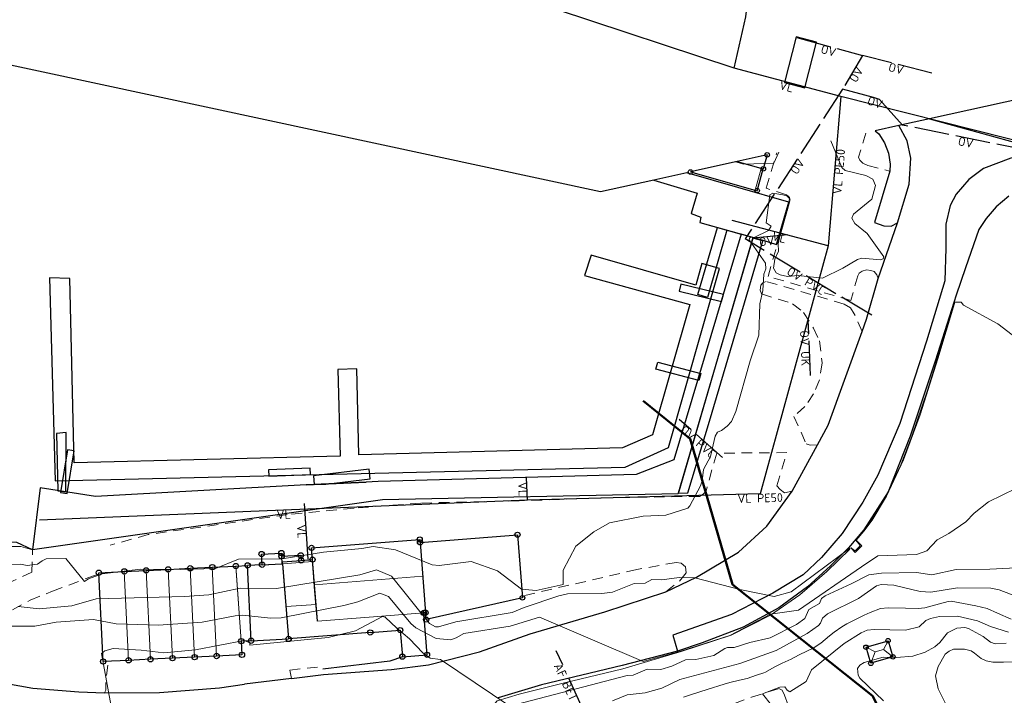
# Model space of a CAD drawing. Header units: metres. Extents: x 0 to 385757, y 0 to 6885278.
# Tile 82 of 108: x 308796 to 308937, y 6884476 to 6884574. Entities that reach past the tile are written whole.
import ezdxf

# ---------------------------------------------------------------- set-up
doc = ezdxf.new("R2010")
doc.units = ezdxf.units.M
for name, pattern in [('AvløpFelles', [7, 5, -1, 0, -1]), ('Overvann', [6, 5, -1]), ('STVEGKANT', [2.5, 1.5, -1])]:
    doc.linetypes.add(name, pattern=pattern)
for name, color, linetype, lineweight in [('_Ny overvann', 253, 'Continuous', 50), ('K--DI---03001--Kystkontur-VANN', 8, 'Continuous', 30), ('K--DI---03005--KystkonturTekniskeAnlegg-VANN', 8, 'Continuous', 30), ('K--DI---05003--Bygningsdelelinje-HUSDIV', 8, 'Continuous', 9), ('K--DI---05061--Veranda-HUSDIV', 8, 'Continuous', 9), ('K--DI---05080--Bygningslinje-HUSDIV', 8, 'Continuous', 9), ('K--DI---05081--Taksprang-HUSDIV', 8, 'Continuous', 9), ('K--DI---06002--MurLoddrett-STMUR', 8, 'STREK MED BDS208', 9), ('K--DI---06613--KaiBryggeKant-KAI', 8, 'Continuous', 9), ('K--DI---07007--AnnetVegarealAvgrensning-STVEGKANT', 252, 'STVEGKANT', 20), ('K--DI---07018--Vegdekkekant-VKANT', 250, 'Continuous', 25), ('K--DI---08000--LednTraseseksjon-Avløp felles', 1, 'AvløpFelles', 25), ('K--DI---08000--LednTraseseksjon-Over vann', 7, 'Overvann', 25), ('K--DI---08000--LednTraseseksjon-Vann', 5, 'Continuous', 25), ('K--DI---Høydekurve-KURVE', 8, 'Continuous', 9), ('K--DI---Høydekurve-TKURVE', 7, 'Continuous', 20), ('K--DI---Mønelinje-HUSDIV', 8, 'Continuous', 9)]:
    doc.layers.add(name, color=color, linetype=linetype, lineweight=lineweight)
for name, color, linetype in [('K--DI---', 7, 'Continuous'), ('K--DI---05009--TaksprangBunn', 9, 'Continuous'), ('K--DI---05014--Takkant-HUS_PRIKK', 8, 'Continuous'), ('K--DI---06099--FiktivAvgrensningForAnlegg', 9, 'Continuous'), ('K--DI---07536--GangfeltAvgrensning', 9, 'Continuous'), ('K--DI---09111--KantUtsnitt', 9, 'Continuous'), ('K--DI---Flateavgrensning', 9, 'Continuous'), ('K--DI---FlytebryggeLandgang', 9, 'Continuous'), ('K--DI---Gjerde', 9, 'Continuous'), ('K--DI---LednTraseseksjon-AF-Sosiinfo', 9, 'Continuous'), ('K--DI---LednTraseseksjon-OV-Sosiinfo', 9, 'Continuous'), ('K--DI---LednTraseseksjon-VL-Sosiinfo', 9, 'Continuous'), ('K--DI---VegAnnenAvgrensning', 9, 'Continuous'), ('K--DI---VegFiktivGrense', 9, 'Continuous')]:
    doc.layers.add(name, color=color, linetype=linetype)
doc.layers.add('K--DI---HUS_PRIKK', color=7, linetype='Continuous', true_color=0x000000)
doc.styles.add('Focus CAT', font='isocpeur.ttf')
doc.linetypes.add('STREK MED BDS208', pattern='A,3.5,[208,BDS.shx,S=128,R=0,X=0,Y=0]', length=3.5)

# ---------------------------------------------------------------- blocks, each defined once
blk = doc.blocks.new('BDS199')
at = {"layer": 'K--DI---'}
blk.add_circle((0, 0), 5, dxfattribs=at)

msp = doc.modelspace()

# ---------------------------------------------------------------- linework, layer by layer
at = {"layer": '_Ny overvann'}
msp.add_lwpolyline([(308937.3922, 6884440.1869), (308918.4665, 6884476.4149), (308898.3815, 6884492.3956), (308892.2922, 6884513.3438), (308885.5589, 6884518.8041)], dxfattribs=at)
at = {"layer": 'K--DI---03001--Kystkontur-VANN', "elevation": 0.61, "flags": 128}
msp.add_lwpolyline([(308797.91, 6884497.36), (308795.64, 6884498.43), (308793.02, 6884498.5), (308790.55, 6884499.13), (308788.29, 6884499.53), (308786.89, 6884499.23)], dxfattribs=at)
at = {"layer": 'K--DI---03005--KystkonturTekniskeAnlegg-VANN', "flags": 128}
for points, elevation in [([(308887.08, 6884550.49), (308893.3, 6884548.61), (308892.44, 6884545.69), (308893.85, 6884545.16), (308893.69, 6884544.42), (308899.6, 6884542.74), (308889.97, 6884510.31), (308884.55, 6884508.22), (308847.52, 6884507.19), (308845.77, 6884507.09)], 0.61), ([(308845.77, 6884507.09), (308837.18, 6884506.7)], 0.54), ([(308837.18, 6884506.7), (308806.93, 6884505.02), (308798.98, 6884506.28), (308797.91, 6884497.36)], 0.61)]:
    msp.add_lwpolyline(points, dxfattribs=dict(at, elevation=elevation))
at = {"layer": 'K--DI---05003--Bygningsdelelinje-HUSDIV', "elevation": 8.31, "flags": 128}
for points in [[(308814.2094, 6884494.4302), (308814.8294, 6884481.6602)], [(308814.21, 6884494.43), (308814.83, 6884481.66)], [(308820.5394, 6884494.7402), (308821.1594, 6884481.9702)], [(308820.54, 6884494.74), (308821.16, 6884481.97)]]:
    msp.add_lwpolyline(points, dxfattribs=at)
at = {"layer": 'K--DI---05003--Bygningsdelelinje-HUSDIV'}
for points in [[(308827.8594, 6884484.2602, 7.65), (308827.0794, 6884495.0602, 8.04)], [(308827.86, 6884484.26, 7.65), (308827.08, 6884495.06, 8.04)]]:
    msp.add_polyline3d(points, dxfattribs=at)
at = {"layer": 'K--DI---05009--TaksprangBunn', "linetype": 'Continuous'}
for points, elevation in [([(308853.52, 6884498.45), (308854.31, 6884488.35)], 5.43), ([(308833.64, 6884496.47), (308833.69, 6884495.38), (308833.8, 6884495.38), (308833.78, 6884495.65), (308836.45, 6884495.86)], 3.1), ([(308829.28, 6884484.33), (308828.76, 6884495.14)], 5.37), ([(308830.84, 6884495.24), (308833.69, 6884495.38)], 4.16), ([(308833.8, 6884495.38), (308834.65, 6884484.59)], 5.37)]:
    msp.add_lwpolyline(points, dxfattribs=dict(at, elevation=elevation))
for points in [[(308899.05, 6884553.15, 5.14), (308902.8, 6884552.1, 5.02)], [(308838.78, 6884487.13, 8.12), (308838.74, 6884487.73, 7.97), (308838.44, 6884491.47, 8.76), (308838.09, 6884495.99, 7.86)]]:
    msp.add_polyline3d(points, dxfattribs=at)
at = {"layer": 'K--DI---05014--Takkant-HUS_PRIKK', "flags": 128}
for points, elevation in [([(308853.52, 6884498.45), (308867.5, 6884499.55), (308868.21, 6884490.49), (308854.39, 6884487.36), (308854.31, 6884488.35)], 5.43), ([(308833.64, 6884496.47), (308836.39, 6884496.6), (308836.45, 6884495.86)], 3.1), ([(308836.45, 6884495.86), (308838.09, 6884495.99)], 7.86), ([(308830.84, 6884495.24), (308828.76, 6884495.14)], 5.37), ([(308854.31, 6884488.35), (308854.05, 6884488.33)], 8.12), ([(308829.28, 6884484.33), (308834.65, 6884484.59)], 5.37), ([(308846.38, 6884485.52), (308834.65, 6884484.59)], 7.86), ([(308921.4, 6884482.02), (308918.24, 6884481.08), (308917.55, 6884483.39), (308920.71, 6884484.33), (308921.4, 6884482.02)], 10.88)]:
    msp.add_lwpolyline(points, dxfattribs=dict(at, elevation=elevation))
at = {"layer": 'K--DI---05014--Takkant-HUS_PRIKK'}
for points in [[(308903.36, 6884554.11, 8.52), (308902.8, 6884552.1, 7.74)], [(308892.35, 6884551.66, 5.3), (308901.92, 6884548.97, 5.02), (308902.8, 6884552.1, 5.02)], [(308838.09, 6884495.99, 9.25), (308837.95, 6884497.66, 8.12), (308853.48, 6884498.88, 8.12), (308853.52, 6884498.45, 8.41)], [(308830.84, 6884495.24, 4.16), (308830.77, 6884496.77, 4.15), (308833.62, 6884496.91, 4.15), (308833.64, 6884496.47, 4.16)], [(308814.83, 6884481.66, 8.31), (308811.68, 6884481.51, 10.81), (308808.03, 6884481.34, 7.68), (308807.41, 6884494.1, 7.68), (308811.07, 6884494.28, 10.81), (308814.21, 6884494.43, 8.31)], [(308814.21, 6884494.43, 8.31), (308817.37, 6884494.58, 10.82), (308820.54, 6884494.74, 10.82)], [(308820.54, 6884494.74, 10.82), (308823.7, 6884494.89, 10.82), (308827.08, 6884495.06, 8.04)], [(308827.08, 6884495.06, 8.04), (308828.76, 6884495.14, 6.66)], [(308846.38, 6884485.52, 7.86), (308850.67, 6884485.86, 7.98), (308850.98, 6884482.03, 8.05), (308854.53, 6884482.31, 8.12), (308854.05, 6884488.33, 8.12)], [(308827.86, 6884484.26, 7.65), (308827.96, 6884482.3, 7.65), (308824.32, 6884482.13, 10.82), (308821.16, 6884481.97, 8.31)], [(308829.28, 6884484.33, 6.66), (308827.86, 6884484.26, 7.65)], [(308821.16, 6884481.97, 8.31), (308817.99, 6884481.82, 10.82), (308814.83, 6884481.66, 8.31)]]:
    msp.add_polyline3d(points, dxfattribs=at)
at = {"layer": 'K--DI---05061--Veranda-HUSDIV', "elevation": 6.32, "flags": 128}
msp.add_lwpolyline([(308834.43, 6884487.39), (308834.13, 6884491.13), (308833.8, 6884495.38), (308828.76, 6884495.14), (308829.28, 6884484.33), (308834.65, 6884484.59), (308834.43, 6884487.39)], dxfattribs=at)
at = {"layer": 'K--DI---05061--Veranda-HUSDIV'}
for points in [[(308902.51, 6884552.18, 5.89), (308901.63, 6884549.05, 5.89), (308892.35, 6884551.66, 6.08)], [(308838.59, 6884489.55, 9.4), (308834.28, 6884489.24, 9.52), (308833.84, 6884495.38, 9.45), (308838.11, 6884495.69, 9.48)]]:
    msp.add_polyline3d(points, dxfattribs=at)
at = {"layer": 'K--DI---05080--Bygningslinje-HUSDIV', "elevation": 8.12, "flags": 128}
for points in [[(308846.2, 6884487.72), (308838.78, 6884487.13)], [(308846.2, 6884487.72), (308854.05, 6884488.33)]]:
    msp.add_lwpolyline(points, dxfattribs=at)
at = {"layer": 'K--DI---05080--Bygningslinje-HUSDIV'}
for points in [[(308921.4, 6884482.02, 10.88), (308920.05, 6884483.09, 11.29), (308920.71, 6884484.33, 10.88)], [(308917.55, 6884483.39, 10.88), (308918.86, 6884482.73, 11.29), (308918.24, 6884481.08, 10.88)]]:
    msp.add_polyline3d(points, dxfattribs=at)
at = {"layer": 'K--DI---05081--Taksprang-HUSDIV', "flags": 128}
for points, elevation in [([(308899.05, 6884553.15), (308902.8, 6884552.1)], 7.74), ([(308833.64, 6884496.47), (308833.69, 6884495.38)], 4.16), ([(308828.76, 6884495.14), (308829.28, 6884484.33)], 6.66), ([(308830.84, 6884495.24), (308833.69, 6884495.38), (308833.8, 6884495.38)], 5.37)]:
    msp.add_lwpolyline(points, dxfattribs=dict(at, elevation=elevation))
at = {"layer": 'K--DI---05081--Taksprang-HUSDIV'}
for points in [[(308853.52, 6884498.45, 8.41), (308853.9, 6884493.58, 11.73), (308854.31, 6884488.35, 8.12)], [(308833.8, 6884495.38, 7.91), (308833.78, 6884495.65, 7.86), (308836.45, 6884495.86, 7.86)], [(308838.78, 6884487.13, 8.12), (308838.37, 6884492.36, 11.73), (308838.09, 6884495.99, 9.25)], [(308834.28, 6884489.26, 8.37), (308833.8, 6884495.38, 7.91)], [(308834.65, 6884484.59, 7.86), (308834.43, 6884487.39, 7.97), (308834.28, 6884489.26, 8.37)]]:
    msp.add_polyline3d(points, dxfattribs=at)
at = {"layer": 'K--DI---06002--MurLoddrett-STMUR'}
for points in [[(308930.25, 6884532.75, 3.2), (308927.87, 6884524.83, 3.36), (308925.32, 6884516.77, 3.52), (308922.94, 6884510.29, 3.39), (308920.49, 6884505.1, 3.45), (308918.44, 6884501.66, 3.46), (308917.21, 6884500.05, 3.53), (308916.14, 6884498.76, 3.57), (308916.92, 6884497.98, 3.58), (308915.99, 6884497.02, 3.58), (308915.39, 6884497.61, 3.63)], [(308915.23, 6884497.5, 3.84), (308911.93, 6884494.28, 3.87), (308908.06, 6884490.9, 3.97), (308903.82, 6884487.98, 4.01), (308898.19, 6884485.12, 4.22), (308891.03, 6884482.8, 4.52), (308882.63, 6884480.3, 4.82), (308874.05, 6884478.23, 5.13), (308867.76, 6884476.64, 5.26), (308864.57, 6884475.7, 5.38), (308863.46, 6884474.36, 5.44), (308862.94, 6884472.75, 5.49), (308862.86, 6884471.12, 5.67), (308863.3, 6884470.11, 5.69)]]:
    msp.add_polyline3d(points, dxfattribs=at)
at = {"layer": 'K--DI---06099--FiktivAvgrensningForAnlegg', "linetype": 'Continuous'}
for points in [[(308906.46, 6884547.34, 2.27), (308891.8, 6884551.54, 2.24)], [(308901.29, 6884542.26, 1.44), (308890.56, 6884505.45, 1.51), (308848.11, 6884504.55, 1.69), (308797.91, 6884497.36, 1.91)]]:
    msp.add_polyline3d(points, dxfattribs=at)
at = {"layer": 'K--DI---06613--KaiBryggeKant-KAI'}
for points in [[(308887.08, 6884550.49, 2.23), (308893.3, 6884548.61, 2.23), (308892.44, 6884545.69, 2.23), (308893.85, 6884545.16, 2.23), (308893.69, 6884544.42, 2.23), (308902.58, 6884541.89, 2.23), (308904.67, 6884541.24, 2.27), (308906.46, 6884547.34, 2.27)], [(308901.29, 6884542.26, 1.44), (308899.6, 6884542.74, 1.44), (308889.97, 6884510.31, 1.29), (308884.55, 6884508.22, 1.28), (308847.52, 6884507.19, 1.1), (308845.77, 6884507.09, 1.41)], [(308837.18, 6884506.7, 1.65), (308845.77, 6884507.09, 1.41)], [(308837.18, 6884506.7, 1.65), (308806.93, 6884505.02, 1.75), (308798.98, 6884506.28, 1.77), (308797.91, 6884497.36, 1.91)]]:
    msp.add_polyline3d(points, dxfattribs=at)
at = {"layer": 'K--DI---07007--AnnetVegarealAvgrensning-STVEGKANT', "elevation": 5.25, "flags": 128}
msp.add_lwpolyline([(308808.23, 6884476.86), (308808.41, 6884477.23), (308808.42, 6884478.3), (308808.72, 6884481.19)], dxfattribs=at)
at = {"layer": 'K--DI---07007--AnnetVegarealAvgrensning-STVEGKANT'}
for points in [[(308917.5, 6884557.25, 2.1), (308916.47, 6884553.8, 2.16), (308916.65, 6884553.36, 2.16), (308917.1, 6884552.94, 2.16), (308917.82, 6884552.57, 2.16), (308920.94, 6884551.78, 2.21)], [(308919.28, 6884536.34, 2.15), (308919.11, 6884536.89, 2.15), (308918.72, 6884537.34, 2.15), (308918.25, 6884537.51, 2.15), (308917.61, 6884537.61, 2.15), (308917.01, 6884537.43, 2.15), (308916.58, 6884537.12, 2.15), (308916.35, 6884536.75, 2.15), (308915.36, 6884533.2, 2.15), (308903.49, 6884536.66, 2.15), (308904.8, 6884541.27, 2.02), (308906.66, 6884547.63, 1.96), (308906.58, 6884548, 1.96), (308906.37, 6884548.18, 1.96), (308906.11, 6884548.39, 1.96), (308903.23, 6884549.32, 1.96), (308904.74, 6884554.42, 2.01)], [(308916.98, 6884528.74, 2.03), (308915.86, 6884531.26, 2.35), (308915.31, 6884532.12, 2.3), (308914.41, 6884532.68, 2.29), (308903.2, 6884535.94, 2.24), (308902.74, 6884535.74, 2.22), (308902.44, 6884535.4, 2.26), (308902.34, 6884534.7, 2.18), (308902.55, 6884534.13, 2.16), (308906.99, 6884532.74, 2.31), (308908.59, 6884531.49, 2.41), (308910.01, 6884529.22, 2.43), (308910.86, 6884527.42, 2.41), (308911.23, 6884524.25, 2.53), (308910.85, 6884521.82, 2.6), (308910.01, 6884519.78, 2.54), (308908.78, 6884517.96, 2.56), (308907.2, 6884516.55, 2.53), (308908.97, 6884512.59, 2.53), (308909.52, 6884512.43, 2.56), (308910.58, 6884512.47, 2.43)], [(308906.95, 6884505.8, 2.44), (308905.86, 6884505.58, 2.42), (308905.22, 6884506.06, 2.38), (308904.72, 6884506.59, 2.37), (308906.19, 6884511.35, 2.29), (308896.11, 6884511.26, 2.16), (308894.58, 6884505.83, 2.22), (308894.17, 6884505.39, 2.22), (308893.63, 6884505.06, 2.22), (308881.03, 6884504.87, 2.24), (308867.73, 6884504.42, 2.02), (308853.62, 6884504.1, 1.61), (308844.05, 6884503.36, 1.57), (308834.43, 6884502.45, 1.9), (308814.51, 6884499.57, 1.99), (308809.06, 6884498.05, 1.98)], [(308797.8, 6884494.17, 2.16), (308797.91, 6884497.36, 1.91)], [(308888.83, 6884491.37, 3.36), (308890.78, 6884492.9, 3.12), (308891.71, 6884494.09, 2.83), (308891.62, 6884494.92, 2.55), (308891.03, 6884495.47, 2.55), (308890.3, 6884495.58, 2.55), (308884.62, 6884494.54, 2.54), (308868.23, 6884490.76, 2.46)], [(308797.8, 6884494.17, 2.16), (308794.27, 6884492.57, 2.61), (308789.69, 6884490.05, 3.46), (308786.07, 6884486.96, 4.02), (308784.6, 6884485.2, 4.22), (308782.94, 6884482.81, 4.5), (308782.4, 6884482.16, 4.47), (308780.92, 6884480.96, 4.42)], [(308789.59, 6884479, 4.54), (308788.52, 6884482.77, 4.21), (308788.99, 6884483.97, 4), (308790.41, 6884485.78, 3.92), (308792.81, 6884487.59, 3.54), (308797.54, 6884490.16, 2.7), (308800.76, 6884491.43, 1.97), (308806.63, 6884493.66, 1.92), (308807.42, 6884493.87, 1.92)], [(308835.09, 6884478.92, 5.44), (308834.83, 6884480.12, 5.37), (308839.64, 6884480.59, 5.37)], [(308863.75, 6884467.99, 5.67), (308864.84, 6884467.23, 5.86), (308866.29, 6884466.51, 5.98), (308867.77, 6884465.95, 6.13), (308869.07, 6884465.76, 6.32), (308870.8, 6884465.7, 6.42), (308873.28, 6884466.09, 6.57), (308877.64, 6884467.34, 6.89), (308883.64, 6884469.68, 7.43), (308891.62, 6884472.73, 7.63), (308901.12, 6884476.22, 7.98), (308905.02, 6884477.45, 8.03), (308905.53, 6884477.23, 8.07), (308905.86, 6884476.49, 8.08), (308907.84, 6884470.98, 8.23)]]:
    msp.add_polyline3d(points, dxfattribs=at)
at = {"layer": 'K--DI---07018--Vegdekkekant-VKANT'}
for points in [[(308922.04, 6884544.34, 2.17), (308923.73, 6884549.89, 2.12), (308923.96, 6884553.66, 2.12), (308923.43, 6884556.13, 2.11), (308922.24, 6884558.31, 2.1)], [(308918.87, 6884557.56, 2.16), (308919.36, 6884557.14, 2.17), (308920.22, 6884555.83, 2.24), (308920.77, 6884554.38, 2.22), (308921.01, 6884552.8, 2.35), (308920.94, 6884551.78, 2.21)], [(308947.48, 6884553.56, 2.29), (308942.85, 6884553.96, 2.2), (308938.34, 6884553.63, 2.19), (308934.42, 6884552.14, 2.2), (308932.31, 6884550.6, 2.2), (308930.49, 6884548.48, 2.22), (308929.62, 6884546.84, 2.22), (308929.01, 6884544.18, 2.23), (308929, 6884540.73, 2.27), (308928.84, 6884536, 2.34), (308926.23, 6884527.36, 2.49), (308922.42, 6884515.51, 2.55), (308919.24, 6884508.11, 2.6), (308917.1, 6884504.24, 2.61), (308914.1, 6884499.71, 2.62), (308911.13, 6884496.27, 2.71), (308908.54, 6884493.81, 2.89), (308904.19, 6884491.14, 2.97), (308898.25, 6884488.1, 3.34), (308889.82, 6884485.11, 3.77), (308890.49, 6884482.85, 3.8)], [(308920.94, 6884551.78, 2.21), (308918.74, 6884544.41, 2.17), (308920.11, 6884543.92, 2.17), (308921.17, 6884543.85, 2.17), (308922.04, 6884544.34, 2.17)], [(308938.05, 6884548.18, 2.52), (308936.22, 6884546.66, 2.53), (308934.79, 6884544.96, 2.51), (308933.76, 6884543.41, 2.5), (308931.81, 6884537.9, 2.53), (308930.49, 6884533.95, 2.54), (308927.49, 6884524.47, 2.63), (308923.89, 6884513.73, 2.63), (308920.71, 6884505.71, 2.61), (308917.22, 6884500.27, 2.75), (308915.01, 6884497.67, 2.85), (308912.43, 6884495.07, 2.89), (308909.14, 6884492.06, 3.02), (308905.03, 6884489.06, 3.09), (308899.92, 6884486.27, 3.23), (308894.02, 6884484.03, 3.54), (308890.49, 6884482.85, 3.8)], [(308916.98, 6884528.74, 2.03), (308917.62, 6884530.5, 1.98), (308919.28, 6884536.34, 2.15)], [(308910.58, 6884512.47, 2.43), (308912.12, 6884515.3, 2.42), (308916.98, 6884528.74, 2.03)], [(308906.95, 6884505.8, 2.44), (308910.58, 6884512.47, 2.43)], [(308835.09, 6884478.92, 5.44), (308839.64, 6884479.47, 5.39), (308849.44, 6884480.2, 5.36), (308854.75, 6884480.85, 5.28), (308862.06, 6884482.75, 5.08), (308869.35, 6884485.3, 4.77), (308880.06, 6884488.46, 4.07), (308888.83, 6884491.37, 3.36)], [(308890.49, 6884482.85, 3.8), (308882.55, 6884480.78, 3.9), (308870.97, 6884478, 4.58), (308864.72, 6884476.11, 4.77)], [(308789.59, 6884479, 4.54), (308797.92, 6884477.51, 4.79), (308804.52, 6884476.99, 5.04), (308808.23, 6884476.86, 5.25)]]:
    msp.add_polyline3d(points, dxfattribs=at)
at = {"layer": 'K--DI---07536--GangfeltAvgrensning', "elevation": 2.2}
msp.add_lwpolyline([(308907.5094, 6884571.0502), (308905.8294, 6884564.5102), (308908.7494, 6884563.7602), (308910.4294, 6884570.3002), (308907.5094, 6884571.0502)], dxfattribs=at)
at = {"layer": 'K--DI---08000--LednTraseseksjon-Avløp felles'}
msp.add_polyline3d([(308876.96, 6884474.4, 3.43), (308873.07, 6884482.89, 2.43)], dxfattribs=at)
at = {"layer": 'K--DI---08000--LednTraseseksjon-Over vann'}
for points in [[(308907.63, 6884570.97), (308917.03, 6884568.4)], [(308917.03, 6884568.4), (308914.19, 6884563.53)], [(308927.01, 6884565.84), (308917.03, 6884568.4)], [(308914.19, 6884563.53), (308900.18, 6884542.03)], [(308922.78, 6884558.39), (308919.46, 6884562.09), (308918.63, 6884562.37), (308914.19, 6884563.53)], [(308941.2, 6884554.66), (308922.78, 6884558.39)], [(308906.26, 6884542.63), (308900.18, 6884542.03)], [(308918.36, 6884531.07), (308900.18, 6884542.03)], [(308896.94, 6884510.64), (308890.74, 6884516.11)]]:
    msp.add_lwpolyline(points, dxfattribs=at)
msp.add_polyline3d([(308909.58, 6884522.4, 2.05), (308909.25, 6884530.37, 1.98)], dxfattribs=at)
at = {"layer": 'K--DI---08000--LednTraseseksjon-Vann'}
for points in [[(308898.63, 6884566.56), (308873.13, 6884575.01), (308855.89, 6884586.56), (308824.16, 6884615.95)], [(308898.63, 6884566.56), (308900.29, 6884573.94), (308900.87, 6884578.73), (308900.87, 6884583.14), (308899.56, 6884588.51), (308894.83, 6884595.05)], [(308913.94, 6884562.49), (308898.63, 6884566.56)], [(308913.94, 6884562.49), (308912.13, 6884541.04)], [(308949.33, 6884554), (308948.54, 6884554.29), (308947.48, 6884554), (308913.94, 6884562.49)], [(308912.13, 6884541.04), (308898.35, 6884544.67)], [(308912.13, 6884541.04), (308902.33, 6884505.44), (308868.97, 6884504.52)], [(308868.97, 6884504.52), (308868.8, 6884507.76)], [(308868.97, 6884504.52), (308798.88, 6884501.62)], [(308836.91, 6884504.05), (308837.39, 6884496.06)]]:
    msp.add_lwpolyline(points, dxfattribs=at)
at = {"layer": 'K--DI---09111--KantUtsnitt', "linetype": 'Continuous'}
for points in [[(308887.08, 6884550.49), (308879.43, 6884548.79), (308581.39, 6884612.88)], [(308940.33, 6884562.33), (308926.68, 6884559.29)], [(308926.68, 6884559.29), (308922.24, 6884558.31)], [(308922.24, 6884558.31), (308918.87, 6884557.56)], [(308903.36, 6884554.11), (308899.05, 6884553.15), (308892.35, 6884551.66)], [(308891.8, 6884551.54), (308887.08, 6884550.49)]]:
    msp.add_lwpolyline(points, dxfattribs=at)
for points, elevation in [([(308887.08, 6884550.49), (308893.3, 6884548.61), (308892.44, 6884545.69), (308893.85, 6884545.16), (308893.69, 6884544.42), (308899.6, 6884542.74), (308889.97, 6884510.31), (308884.55, 6884508.22), (308847.52, 6884507.19), (308845.77, 6884507.09)], 0.61), ([(308845.77, 6884507.09), (308837.18, 6884506.7)], 0.54), ([(308837.18, 6884506.7), (308806.93, 6884505.02), (308798.98, 6884506.28), (308797.91, 6884497.36)], 0.61), ([(308797.91, 6884497.36), (308795.64, 6884498.43), (308793.02, 6884498.5), (308790.55, 6884499.13), (308788.29, 6884499.53), (308786.89, 6884499.23)], 0.61)]:
    msp.add_lwpolyline(points, dxfattribs=dict(at, elevation=elevation))
for points in [[(308926.68, 6884559.29, 2.17), (308947.48, 6884553.56, 2.29)], [(308922.04, 6884544.34, 2.17), (308923.73, 6884549.89, 2.12), (308923.96, 6884553.66, 2.12), (308923.43, 6884556.13, 2.11), (308922.24, 6884558.31, 2.1)], [(308918.87, 6884557.56, 2.16), (308919.36, 6884557.14, 2.17), (308920.22, 6884555.83, 2.24), (308920.77, 6884554.38, 2.22), (308921.01, 6884552.8, 2.35), (308920.94, 6884551.78, 2.21)], [(308947.48, 6884553.56, 2.29), (308942.85, 6884553.96, 2.2), (308938.34, 6884553.63, 2.19), (308934.42, 6884552.14, 2.2), (308932.31, 6884550.6, 2.2), (308930.49, 6884548.48, 2.22), (308929.62, 6884546.84, 2.22), (308929.01, 6884544.18, 2.23), (308929, 6884540.73, 2.27), (308928.84, 6884536, 2.34), (308926.23, 6884527.36, 2.49), (308922.42, 6884515.51, 2.55), (308919.24, 6884508.11, 2.6), (308917.1, 6884504.24, 2.61), (308914.1, 6884499.71, 2.62), (308911.13, 6884496.27, 2.71), (308908.54, 6884493.81, 2.89), (308904.19, 6884491.14, 2.97), (308898.25, 6884488.1, 3.34), (308889.82, 6884485.11, 3.77), (308890.49, 6884482.85, 3.8)], [(308906.46, 6884547.34, 2.27), (308891.8, 6884551.54, 2.24)], [(308920.94, 6884551.78, 2.21), (308918.74, 6884544.41, 2.17), (308920.11, 6884543.92, 2.17), (308921.17, 6884543.85, 2.17), (308922.04, 6884544.34, 2.17)], [(308887.08, 6884550.49, 2.23), (308893.3, 6884548.61, 2.23), (308892.44, 6884545.69, 2.23), (308893.85, 6884545.16, 2.23), (308893.69, 6884544.42, 2.23), (308902.58, 6884541.89, 2.23), (308904.67, 6884541.24, 2.27), (308906.46, 6884547.34, 2.27)], [(308938.05, 6884548.18, 2.52), (308936.22, 6884546.66, 2.53), (308934.79, 6884544.96, 2.51), (308933.76, 6884543.41, 2.5), (308931.81, 6884537.9, 2.53), (308930.49, 6884533.95, 2.54), (308927.49, 6884524.47, 2.63), (308923.89, 6884513.73, 2.63), (308920.71, 6884505.71, 2.61), (308917.22, 6884500.27, 2.75), (308915.01, 6884497.67, 2.85), (308912.43, 6884495.07, 2.89), (308909.14, 6884492.06, 3.02), (308905.03, 6884489.06, 3.09), (308899.92, 6884486.27, 3.23), (308894.02, 6884484.03, 3.54), (308890.49, 6884482.85, 3.8)], [(308919.28, 6884536.34, 2.15), (308922.04, 6884544.34, 2.17)], [(308901.29, 6884542.26, 1.44), (308890.56, 6884505.45, 1.51), (308848.11, 6884504.55, 1.69), (308797.91, 6884497.36, 1.91)], [(308901.29, 6884542.26, 1.44), (308899.6, 6884542.74, 1.44), (308889.97, 6884510.31, 1.29), (308884.55, 6884508.22, 1.28), (308847.52, 6884507.19, 1.1), (308845.77, 6884507.09, 1.41)], [(308916.98, 6884528.74, 2.03), (308917.62, 6884530.5, 1.98), (308919.28, 6884536.34, 2.15)], [(308910.58, 6884512.47, 2.43), (308912.12, 6884515.3, 2.42), (308916.98, 6884528.74, 2.03)], [(308906.95, 6884505.8, 2.44), (308910.58, 6884512.47, 2.43)], [(308837.18, 6884506.7, 1.65), (308845.77, 6884507.09, 1.41)], [(308837.18, 6884506.7, 1.65), (308806.93, 6884505.02, 1.75), (308798.98, 6884506.28, 1.77), (308797.91, 6884497.36, 1.91)], [(308888.83, 6884491.37, 3.36), (308893.2, 6884493.47, 2.98), (308899.24, 6884497.04, 2.86), (308903.32, 6884500.76, 2.62), (308906.95, 6884505.8, 2.44)], [(308835.09, 6884478.92, 5.44), (308839.64, 6884479.47, 5.39), (308849.44, 6884480.2, 5.36), (308854.75, 6884480.85, 5.28), (308862.06, 6884482.75, 5.08), (308869.35, 6884485.3, 4.77), (308880.06, 6884488.46, 4.07), (308888.83, 6884491.37, 3.36)], [(308890.49, 6884482.85, 3.8), (308882.55, 6884480.78, 3.9), (308870.97, 6884478, 4.58), (308864.72, 6884476.11, 4.77)], [(308789.59, 6884479, 4.54), (308797.92, 6884477.51, 4.79), (308804.52, 6884476.99, 5.04), (308808.23, 6884476.86, 5.25)], [(308835.09, 6884478.92, 5.44), (308828.33, 6884478.1, 5.51)], [(308808.23, 6884476.86, 5.25), (308816.11, 6884476.91, 5.24), (308824.73, 6884477.54, 5.27), (308828.33, 6884478.1, 5.51)]]:
    msp.add_polyline3d(points, dxfattribs=at)
at = {"layer": 'K--DI---Flateavgrensning', "linetype": 'Continuous'}
for points in [[(308902.74, 6884541.75, 2.02), (308901.28, 6884542.16, 1.55), (308890.6, 6884505.5, 1.55), (308891.96, 6884505.58, 2.03), (308895.08, 6884515.88, 2.03), (308902.74, 6884541.75, 2.02)], [(308803.23, 6884536.38, 1.18), (308800.35, 6884536.45, 1.15), (308801.12, 6884507.3, 1.18), (308882.98, 6884509.26, 1.13), (308889.19, 6884512.08, 1.16), (308896.5, 6884537.77, 1.05), (308893.98, 6884538.51, 1.01), (308893.12, 6884535.4, 1.03), (308878.09, 6884539.72, 1.05), (308877.11, 6884536.81, 1), (308892.24, 6884532.6, 1.08), (308886.9, 6884513.91, 1.14), (308882.58, 6884512.05, 1.18), (308844.73, 6884511.01, 1.22), (308844.43, 6884523.36, 1.22), (308841.73, 6884523.3, 1.23), (308842.04, 6884510.82, 1.22), (308803.89, 6884509.88, 1.26), (308803.23, 6884536.38, 1.18)]]:
    msp.add_polyline3d(points, dxfattribs=at)
at = {"layer": 'K--DI---FlytebryggeLandgang', "linetype": 'Continuous'}
for points in [[(308896.23, 6884543.7, 2.23), (308897.55, 6884543.32, 2.23), (308894.8, 6884533.65, 1.08), (308893.38, 6884534.06, 1.2), (308896.23, 6884543.7, 2.23)], [(308890.96, 6884535.56, 0.27), (308890.71, 6884534.54, 0.27), (308896.82, 6884533.04, 1.27), (308897.07, 6884534.05, 1.27), (308890.96, 6884535.56, 0.27)], [(308893.82, 6884522.73, 1.3), (308893.55, 6884521.71, 1.3), (308887.39, 6884523.34, 0.33), (308887.65, 6884524.36, 0.33), (308893.82, 6884522.73, 1.3)], [(308801.52, 6884505.88, 1.76), (308802.69, 6884505.69, 1.76), (308802.71, 6884514.23, 1.21), (308801.33, 6884514.11, 1.19), (308801.52, 6884505.88, 1.76)], [(308801.89, 6884505.62, 1.73), (308802.87, 6884505.46, 1.72), (308803.88, 6884511.59, 0.27), (308802.89, 6884511.75, 0.27), (308801.89, 6884505.62, 1.73)], [(308831.76, 6884508.89, 0.07), (308831.8, 6884507.97, 0.07), (308837.79, 6884508.21, 1.45), (308837.76, 6884509.12, 1.45), (308831.76, 6884508.89, 0.07)], [(308838.31, 6884506.75, 1.62), (308840.01, 6884506.83, 1.57), (308846.34, 6884507.58, 1.41), (308846.22, 6884508.96, 1.23), (308838.25, 6884508.01, 1.54), (308838.31, 6884506.75, 1.62)]]:
    msp.add_polyline3d(points, dxfattribs=at)
at = {"layer": 'K--DI---Gjerde', "linetype": 'Continuous'}
msp.add_polyline3d([(308850.98, 6884482.03, 6.88), (308849.17, 6884481.39, 7.06), (308839.56, 6884480.25, 7)], dxfattribs=at)
at = {"layer": 'K--DI---Høydekurve-KURVE', "flags": 128}
for points, elevation in [([(308794.86, 6884495.25), (308796.16, 6884495.31), (308797.14, 6884495.13), (308798.62, 6884495.3), (308799.26, 6884495.81), (308799.84, 6884496.08), (308802.69, 6884496.16), (308805.33, 6884492.83), (308805.91, 6884493.2), (308807.88, 6884493.95), (308813.39, 6884494.61), (308819.16, 6884494.56), (308824.14, 6884494.7), (308827.46, 6884496.03), (308833.72, 6884496.1), (308839.68, 6884497.04), (308845.17, 6884497.55), (308846.77, 6884497.84), (308849.98, 6884497.4), (308855.28, 6884495.23), (308856.25, 6884495.13), (308860.85, 6884495.7), (308864.65, 6884494.35), (308868.1, 6884491.73), (308870.19, 6884491.53), (308874.07, 6884492.42), (308874.08, 6884494.44), (308875.9, 6884497.89), (308878.47, 6884499.99), (308880.71, 6884501.25), (308885.56, 6884502.21), (308888.81, 6884502.35), (308891.97, 6884503.35), (308892.26, 6884503.68), (308893.76, 6884506.59), (308894, 6884507.28), (308894.21, 6884508.92), (308895.21, 6884510.78), (308895.89, 6884513.71), (308896.24, 6884514.3), (308896.78, 6884514.5), (308897.63, 6884515.13), (308898.24, 6884515.83), (308898.86, 6884517.25), (308900.89, 6884524.52), (308902.17, 6884528.2), (308902.28, 6884532.71), (308902.72, 6884534.61), (308902.86, 6884536.97), (308903.15, 6884537.75), (308903.1, 6884538.58), (308900.75, 6884541.92), (308900.81, 6884542.15), (308901.05, 6884542.33), (308901.5, 6884542.26), (308903.54, 6884543.26), (308903.92, 6884543.88), (308903.21, 6884544.33), (308903.74, 6884548.37), (308904.15, 6884548.59), (308905.58, 6884548.39), (308906.17, 6884548.21), (308906.55, 6884547.84), (308906.4, 6884546.79), (308905.11, 6884542.19), (308904.93, 6884541.35), (308904.97, 6884540.29), (308904.44, 6884539.14), (308904.28, 6884537.82), (308904.66, 6884537.17), (308905.2, 6884536.88), (308906.25, 6884536.65), (308907.81, 6884536.81), (308911.28, 6884536.41), (308914.2, 6884537.83), (308916.34, 6884539.08), (308916.94, 6884539.27), (308919.61, 6884539.02), (308920, 6884539.16), (308920.1, 6884539.47), (308917.73, 6884542.84), (308915.95, 6884544.25), (308915.49, 6884545.01), (308915.75, 6884545.58), (308918.39, 6884547.76), (308918.89, 6884549.7), (308918.52, 6884550.62), (308917.54, 6884551.14), (308914.53, 6884551.88), (308914.05, 6884552.32), (308912.47, 6884556.13)], 2), ([(308905.03, 6884554.48), (308904.3, 6884552.94), (308899.98, 6884552.79), (308898.81, 6884553.1)], 2), ([(308795.85, 6884489.24), (308798.83, 6884488.91), (308803.55, 6884489.32), (308807.04, 6884490.36), (308819.69, 6884490.66), (308823.2, 6884490.9), (308827.69, 6884491.88), (308832.9, 6884491.82), (308844.89, 6884493.8), (308847.26, 6884494.5), (308849.41, 6884493.61), (308854.9, 6884486.81), (308855.72, 6884486.33), (308856.17, 6884486.3), (308858.68, 6884487.04), (308866.76, 6884488.39), (308868.45, 6884489.11), (308873.46, 6884490.79), (308874.7, 6884491.05), (308879.62, 6884491.1), (308881.15, 6884491.31), (308884.24, 6884492.56), (308885.82, 6884492.61), (308886.8, 6884493.13), (308888.21, 6884493.05), (308890.71, 6884493.39), (308892.98, 6884493.37), (308899.44, 6884491.67), (308904.37, 6884490.69), (308906.79, 6884491.37), (308915.15, 6884497.58), (308915.4, 6884497.68), (308915.73, 6884497.38), (308915.99, 6884497.24), (308916.65, 6884497.91), (308916.72, 6884498.02), (308916.06, 6884498.78), (308917.95, 6884501.13), (308920.23, 6884504.69), (308922.53, 6884509.6), (308924.11, 6884513.69), (308926.38, 6884520.34), (308930.29, 6884532.97), (308931.19, 6884532.96), (308931.52, 6884532.52), (308936.49, 6884529.83), (308938.54, 6884528.27)], 3), ([(308794.38, 6884486.4), (308798.22, 6884486.43), (308801.29, 6884486.98), (308806.63, 6884487.36), (308809.88, 6884486.75), (308815.92, 6884486.55), (308822.25, 6884487), (308826.99, 6884487.91), (308828.05, 6884488), (308832.07, 6884487.55), (308833.57, 6884487.63), (308842.6, 6884489.37), (308844.59, 6884489.9), (308847.76, 6884491.17), (308848.97, 6884490.66), (308852.2, 6884486.82), (308852.92, 6884486.16), (308855.84, 6884484.67), (308857.92, 6884484.47), (308858.73, 6884484.76), (308859.8, 6884485.38), (308866.47, 6884486.41), (308870.68, 6884487.7), (308885.54, 6884481.33), (308890.98, 6884482.85), (308897.98, 6884485.1), (308903.85, 6884488.12), (308907.85, 6884488.71), (308916.91, 6884494.93), (308919.23, 6884496.53), (308924.81, 6884496.73), (308926.28, 6884497.26), (308927.75, 6884498.8), (308929.44, 6884499.71), (308931.85, 6884501.41), (308933.06, 6884502.64), (308935.12, 6884504.29), (308942.98, 6884508.13)], 4), ([(308750.79, 6884500.29), (308749.53, 6884496.97), (308750.66, 6884494.89), (308751.27, 6884494.6), (308754.02, 6884494.15), (308756.52, 6884494.1), (308756.95, 6884494.42), (308757.9, 6884495.68), (308758.39, 6884496.09), (308759.68, 6884496.32), (308760.34, 6884496.28), (308762.8, 6884496.88), (308770.08, 6884495.3), (308770.93, 6884495.55), (308788.82, 6884498.2), (308791.98, 6884497.51), (308793.14, 6884497.87), (308796.22, 6884497.85), (308797.91, 6884497.36)], 1), ([(308881.15, 6884475.69), (308883.25, 6884476.55), (308885.85, 6884476.82), (308888.24, 6884477.49), (308890.82, 6884478.76), (308899.41, 6884481.06), (308904.65, 6884482.93), (308909.11, 6884485.35), (308910.72, 6884486.51), (308911.03, 6884486.87), (308911.28, 6884487.58), (308912.02, 6884488.19), (308916.47, 6884490.39), (308919.07, 6884492.21), (308919.7, 6884492.39), (308921.55, 6884492.29), (308925.33, 6884491.38), (308926.86, 6884491.28), (308930.68, 6884491.94), (308935.44, 6884491.88), (308936.68, 6884491.65), (308940.29, 6884490.27)], 6), ([(308891.34, 6884476.23), (308892.48, 6884476.62), (308894.75, 6884477.32), (308897.19, 6884478.1), (308897.99, 6884478.33), (308899.37, 6884478.64), (308900.49, 6884478.92), (308901.83, 6884479.39), (308902.88, 6884479.71), (308903.12, 6884479.82), (308904.37, 6884480.55), (308905.5, 6884481.09), (308906.8, 6884481.69), (308907.22, 6884481.92), (308908.06, 6884482.34), (308909.97, 6884483.24), (308911.06, 6884483.99), (308912.28, 6884485.03), (308912.95, 6884485.56), (308914.08, 6884486.34), (308914.78, 6884486.77), (308917.28, 6884488), (308918.12, 6884488.38), (308919.6, 6884488.94), (308920.74, 6884489.03), (308923.21, 6884488.98), (308925.02, 6884488.96), (308925.98, 6884489.07), (308928.09, 6884489.62), (308929.32, 6884489.97), (308929.79, 6884489.99), (308933.31, 6884489.34), (308934.92, 6884488.96), (308936.41, 6884488.28), (308938.36, 6884487.43)], 7), ([(308903.99, 6884475.08), (308902.68, 6884476.71), (308905.15, 6884477.66), (308905.88, 6884477.7), (308906.22, 6884477.22), (308906.63, 6884477), (308908.94, 6884478.49), (308909.7, 6884480.14), (308914.39, 6884483.94), (308916.83, 6884485.46), (308917.7, 6884485.84), (308918.7, 6884485.96), (308923.22, 6884485.85), (308925.16, 6884486.3), (308926.15, 6884487.22), (308926.79, 6884487.54), (308928.1, 6884487.83), (308930.66, 6884487.87), (308933.53, 6884487.18), (308935.42, 6884486.36), (308937.98, 6884485.54)], 8), ([(308920.06, 6884475.69), (308916.68, 6884478.94), (308916.4, 6884479.36), (308916.34, 6884480.35), (308916.68, 6884480.81), (308917.28, 6884481.2), (308920.01, 6884481.97), (308921.93, 6884481.93), (308924.27, 6884482.11), (308926.02, 6884482.67), (308927.41, 6884483.43), (308928.13, 6884484.06), (308929.23, 6884485.45), (308930.59, 6884486.14), (308931.75, 6884486.25), (308932.27, 6884486.1), (308934.35, 6884484.93), (308935.4, 6884484.11), (308936.08, 6884483.9), (308937.64, 6884483.98)], 9)]:
    msp.add_lwpolyline(points, dxfattribs=dict(at, elevation=elevation))
at = {"layer": 'K--DI---Høydekurve-TKURVE', "flags": 128}
for points, elevation in [([(308810.06, 6884470.2), (308807.78, 6884482.51), (308808.27, 6884482.87), (308809.49, 6884483.2), (308813.51, 6884482.98), (308816.75, 6884482.58), (308821.27, 6884483.03), (308828.29, 6884484.35), (308829.1, 6884484.01), (308829.07, 6884483.7), (308840.33, 6884484.81), (308844.28, 6884485.74), (308848.14, 6884487.8), (308848.53, 6884487.72), (308850.19, 6884486.11), (308852.02, 6884484.62), (308853.9, 6884482.61), (308854.96, 6884481.82), (308856.47, 6884481.61), (308866.4, 6884474.91), (308883.24, 6884479.35), (308884.1, 6884479.37), (308886.12, 6884480.22), (308888.11, 6884480.19), (308889.67, 6884480.68), (308891.62, 6884481.58), (308893.12, 6884481.65), (308895.68, 6884482.2), (308897.3, 6884483.22), (308897.67, 6884483.37), (308898.6, 6884483.35), (308900.87, 6884484.07), (308903.79, 6884484.76), (308907.56, 6884486.67), (308908.78, 6884487.53), (308909.35, 6884488.79), (308910.86, 6884489.66), (308911.14, 6884490.4), (308911.69, 6884490.79), (308915.42, 6884492.49), (308917.96, 6884493.81), (308919.75, 6884494.01), (308924.78, 6884494.15), (308926.99, 6884493.77), (308930.5, 6884494.55), (308935.34, 6884494.61), (308943.8, 6884495.02)], 5), ([(308928.99, 6884475.23), (308927.9, 6884477.41), (308927.54, 6884479.27), (308927.91, 6884480.64), (308928.92, 6884482.38), (308929.46, 6884482.84), (308930.12, 6884483.11), (308931.68, 6884483.12), (308932.66, 6884482.86), (308933.1, 6884482.53), (308934.08, 6884481.78), (308934.8, 6884481.45), (308935.74, 6884481.25), (308937.27, 6884481.24), (308939.98, 6884481.36)], 10)]:
    msp.add_lwpolyline(points, dxfattribs=dict(at, elevation=elevation))
at = {"layer": 'K--DI---Mønelinje-HUSDIV', "flags": 128}
for points, elevation in [([(308811.07, 6884494.28), (308811.68, 6884481.51)], 10.81), ([(308817.37, 6884494.58), (308817.99, 6884481.82)], 10.82), ([(308823.7, 6884494.89), (308824.32, 6884482.13)], 10.82), ([(308853.9, 6884493.58), (308838.37, 6884492.36)], 11.73), ([(308918.86, 6884482.73), (308920.05, 6884483.09)], 11.29)]:
    msp.add_lwpolyline(points, dxfattribs=dict(at, elevation=elevation))
at = {"layer": 'K--DI---VegAnnenAvgrensning', "linetype": 'Continuous'}
for points in [[(308919.28, 6884536.34, 2.15), (308922.04, 6884544.34, 2.17)], [(308888.83, 6884491.37, 3.36), (308893.2, 6884493.47, 2.98), (308899.24, 6884497.04, 2.86), (308903.32, 6884500.76, 2.62), (308906.95, 6884505.8, 2.44)], [(308835.09, 6884478.92, 5.44), (308828.33, 6884478.1, 5.51)], [(308808.23, 6884476.86, 5.25), (308816.11, 6884476.91, 5.24), (308824.73, 6884477.54, 5.27), (308828.33, 6884478.1, 5.51)]]:
    msp.add_polyline3d(points, dxfattribs=at)
at = {"layer": 'K--DI---VegFiktivGrense', "linetype": 'Continuous'}
msp.add_polyline3d([(308926.68, 6884559.29, 2.17), (308947.48, 6884553.56, 2.29)], dxfattribs=at)

# ---------------------------------------------------------------- block references
at = {"layer": 'K--DI---HUS_PRIKK', "linetype": 'Continuous'}
for p, xscale, yscale, rotation in [((308903.36, 6884554.11, 8.52), 0.06495104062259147, 0.06495104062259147, 254.4317927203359), ((308902.8, 6884552.1, 7.74), 0.06495104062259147, 0.06495104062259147, 254.4317927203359), ((308902.8, 6884552.1, 5.02), 0.06486490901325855, 0.06486490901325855, 74.2966634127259), ((308892.35, 6884551.66, 5.3), 0.06486704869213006, 0.06486704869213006, 344.3000315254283), ((308901.92, 6884548.97, 5.02), 0.06486490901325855, 0.06486490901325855, 74.2966634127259), ((308867.5, 6884499.55, 5.43), 0.07441373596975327, 0.07441373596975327, 274.4809087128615), ((308853.48, 6884498.88, 8.12), 0.07350748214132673, 0.07350748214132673, 275.3145456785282), ((308853.52, 6884498.45, 8.41), 0.07350748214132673, 0.07350748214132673, 275.3145456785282), ((308853.52, 6884498.45, 5.43), 0.07439368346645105, 0.07439368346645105, 4.498982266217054), ((308830.77, 6884496.77, 4.15), 0.0763461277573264, 0.0763461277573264, 2.812268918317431), ((308833.62, 6884496.91, 4.15), 0.0766007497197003, 0.0766007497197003, 272.6025622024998), ((308836.39, 6884496.6, 3.1), 0.07424284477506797, 0.07424284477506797, 274.6354634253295), ((308837.95, 6884497.66, 8.12), 0.07440165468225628, 0.07440165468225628, 4.491795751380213), ((308830.84, 6884495.24, 4.16), 0.07658002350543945, 0.07658002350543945, 92.61954879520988), ((308830.84, 6884495.24, 5.37), 0.07641843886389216, 0.07641843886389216, 182.7524853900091), ((308833.64, 6884496.47, 4.16), 0.0766007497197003, 0.0766007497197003, 272.6025622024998), ((308833.64, 6884496.47, 3.1), 0.07647419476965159, 0.07647419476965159, 2.706512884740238), ((308836.45, 6884495.86, 7.86), 0.07435680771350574, 0.07435680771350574, 4.53226170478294), ((308836.45, 6884495.86, 3.1), 0.07424284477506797, 0.07424284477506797, 274.6354634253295), ((308838.09, 6884495.99, 9.25), 0.07407107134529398, 0.07407107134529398, 94.79203404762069), ((308838.09, 6884495.99, 7.86), 0.07435680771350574, 0.07435680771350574, 4.53226170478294), ((308807.41, 6884494.1, 7.68), 0.07634215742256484, 0.07634215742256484, 2.815556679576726), ((308811.07, 6884494.28, 10.81), 0.07643965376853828, 0.07643965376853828, 2.734980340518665), ((308814.21, 6884494.43, 8.31), 0.07643965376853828, 0.07643965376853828, 2.734980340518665), ((308814.21, 6884494.43, 8.31), 0.07646061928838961, 0.07646061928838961, 2.717696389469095), ((308817.37, 6884494.58, 10.82), 0.07625309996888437, 0.07625309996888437, 2.889448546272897), ((308820.54, 6884494.74, 10.82), 0.07625309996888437, 0.07625309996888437, 2.889448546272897), ((308820.54, 6884494.74, 10.82), 0.07646061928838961, 0.07646061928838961, 2.71769638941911), ((308823.7, 6884494.89, 10.82), 0.07626529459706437, 0.07626529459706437, 2.879314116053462), ((308827.08, 6884495.06, 8.04), 0.07626529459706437, 0.07626529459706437, 2.879314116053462), ((308827.08, 6884495.06, 8.04), 0.0764501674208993, 0.0764501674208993, 2.726310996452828), ((308828.76, 6884495.14, 6.66), 0.0764501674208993, 0.0764501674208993, 2.726310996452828), ((308828.76, 6884495.14, 5.37), 0.07641843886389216, 0.07641843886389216, 182.7524853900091), ((308868.21, 6884490.49, 5.43), 0.06687912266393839, 0.06687912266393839, 192.7612525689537), ((308854.05, 6884488.33, 8.12), 0.0743274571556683, 0.0743274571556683, 94.55878966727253), ((308854.05, 6884488.33, 8.12), 0.07450517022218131, 0.07450517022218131, 184.3987054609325), ((308854.31, 6884488.35, 5.43), 0.07425996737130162, 0.07425996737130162, 94.619923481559), ((308854.31, 6884488.35, 8.12), 0.07450517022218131, 0.07450517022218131, 184.3987054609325), ((308854.39, 6884487.36, 5.43), 0.07425996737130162, 0.07425996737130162, 94.619923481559), ((308846.38, 6884485.52, 7.86), 0.0743577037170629, 0.0743577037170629, 4.53145242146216), ((308846.38, 6884485.52, 7.86), 0.07435582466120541, 0.07435582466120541, 184.5331496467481), ((308850.67, 6884485.86, 7.98), 0.0742516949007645, 0.0742516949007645, 274.6274298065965), ((308827.86, 6884484.26, 7.65), 0.07621550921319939, 0.07621550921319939, 272.9207215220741), ((308827.86, 6884484.26, 7.65), 0.07633419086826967, 0.07633419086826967, 182.8221553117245), ((308829.28, 6884484.33, 6.66), 0.07633419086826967, 0.07633419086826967, 182.8221553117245), ((308829.28, 6884484.33, 5.37), 0.07639489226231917, 0.07639489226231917, 2.771932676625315), ((308834.65, 6884484.59, 5.37), 0.07639489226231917, 0.07639489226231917, 2.771932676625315), ((308834.65, 6884484.59, 7.86), 0.07435582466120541, 0.07435582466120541, 184.5331496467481), ((308920.71, 6884484.33, 10.88), 0.06428934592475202, 0.06428934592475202, 286.6309537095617), ((308917.55, 6884483.39, 10.88), 0.06432872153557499, 0.06432872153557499, 16.5660758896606), ((308808.03, 6884481.34, 7.68), 0.07638298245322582, 0.07638298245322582, 92.7817763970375), ((308811.68, 6884481.51, 10.81), 0.07652265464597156, 0.07652265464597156, 182.6666434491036), ((308814.83, 6884481.66, 8.31), 0.07624212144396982, 0.07624212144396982, 182.898576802), ((308814.83, 6884481.66, 8.31), 0.07645016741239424, 0.07645016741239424, 182.7263110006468), ((308817.99, 6884481.82, 10.82), 0.07624212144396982, 0.07624212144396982, 182.898576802), ((308821.16, 6884481.97, 8.31), 0.07647100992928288, 0.07647100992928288, 182.7091359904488), ((308821.16, 6884481.97, 8.31), 0.07624212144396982, 0.07624212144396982, 182.898576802), ((308824.32, 6884482.13, 10.82), 0.07624212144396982, 0.07624212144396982, 182.898576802), ((308827.96, 6884482.3, 7.65), 0.0765137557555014, 0.0765137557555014, 182.6739587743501), ((308850.98, 6884482.03, 8.05), 0.07438172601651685, 0.07438172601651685, 4.509767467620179), ((308854.53, 6884482.31, 8.12), 0.0743274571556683, 0.0743274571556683, 94.55878966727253), ((308918.24, 6884481.08, 10.88), 0.06428934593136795, 0.06428934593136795, 106.630953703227), ((308921.4, 6884482.02, 10.88), 0.06432872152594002, 0.06432872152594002, 196.5660759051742), ((308921.4, 6884482.02, 10.88), 0.06432872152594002, 0.06432872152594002, 196.5660759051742)]:
    msp.add_blockref('BDS199', p, dxfattribs=dict(at, xscale=xscale, yscale=yscale, rotation=rotation))

# ---------------------------------------------------------------- texts
at = {"layer": 'K--DI---LednTraseseksjon-AF-Sosiinfo', "linetype": 'Continuous', "insert": (308875.015, 6884478.645, 2.93), "char_height": 1.25, "attachment_point": 2, "rotation": 294.616593, "style": 'Focus CAT'}
msp.add_mtext('AF BET', dxfattribs=at)
at = {"layer": 'K--DI---LednTraseseksjon-OV-Sosiinfo', "linetype": 'Continuous', "char_height": 1.25, "attachment_point": 2, "style": 'Focus CAT'}
for s, insert, rotation in [('OV', (308912.33, 6884569.685), 344.708785), ('OV', (308915.61, 6884565.965), 59.750878), ('OV', (308922.02, 6884567.12), 345.613081), ('OV', (308919.045, 6884562.23), 341.358208), ('OV', (308931.99, 6884556.525), 348.552553), ('OV', (308907.185, 6884552.78), 56.910612), ('OV', (308903.22, 6884542.33), 5.635941), ('OV PVC', (308909.27, 6884536.55), 328.915894), ('OV UK', (308909.415, 6884526.385, 2.015), 272.370993), ('OV PVC', (308893.84, 6884513.375), 318.579391)]:
    msp.add_mtext(s, dxfattribs=dict(at, insert=insert, rotation=rotation))
at = {"layer": 'K--DI---LednTraseseksjon-VL-Sosiinfo', "linetype": 'Continuous', "char_height": 1.25, "attachment_point": 2, "style": 'Focus CAT'}
for s, insert, rotation in [('VL', (308906.285, 6884564.525), 345.112848), ('VL PE50', (308913.035, 6884551.765), 85.176678), ('VL', (308905.24, 6884542.855), 345.242112), ('VL', (308868.885, 6884506.14), 273.003506), ('VL PE50', (308902.33, 6884505.44), 1.579699), ('VL', (308833.925, 6884503.07), 2.369283), ('VL', (308837.15, 6884500.055), 273.437917)]:
    msp.add_mtext(s, dxfattribs=dict(at, insert=insert, rotation=rotation))

doc.saveas('drawing.dxf')
